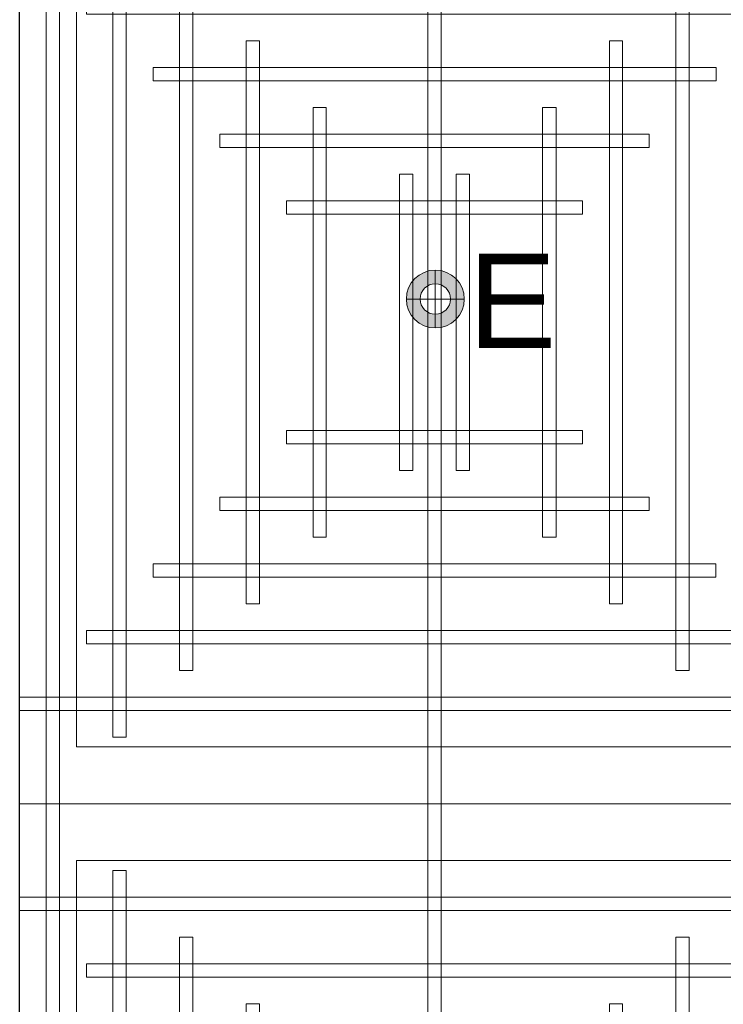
# Model space of a CAD drawing. Header units: millimetres. Extents: x -1097 to 37269, y -9172 to 9131.
# Tile 19 of 36: x 1849 to 2792, y 358 to 1678. Entities that reach past the tile are written whole.
import ezdxf
from ezdxf.enums import TextEntityAlignment as Align

# ---------------------------------------------------------------- set-up
doc = ezdxf.new("R2010")
doc.units = ezdxf.units.MM
doc.layers.add('Ceiling', color=14, linetype='Continuous', lineweight=9)
doc.layers.add('Lighting (Ceiling)', color=160, linetype='Continuous', lineweight=15)
doc.layers.add('LIGHTING', color=6, linetype='Continuous', lineweight=20, true_color=0xff00ff)
doc.layers.add('RCP LAYOUT', color=9, linetype='Continuous', true_color=0x808080)
doc.styles.get("Standard").update_dxf_attribs({"font": 'arial.ttf'})

# ---------------------------------------------------------------- blocks, each defined once
blk = doc.blocks.new('cl')
at = {"layer": 'Lighting (Ceiling)'}
h = blk.add_hatch(color=0, dxfattribs=at)
h.dxf.hatch_style = 1
h.paths.add_polyline_path([(1.533, 0.03, 1), (-1.533, 0.03, 1)])
h.paths.add_polyline_path([(-0.806, 0.03, -1), (0.806, 0.03, -1)], flags=16)
at = {"layer": 'Lighting (Ceiling)', "color": 0}
for p, q in [((0, 1.562), (0, -1.503)), ((-1.533, 0.03), (1.533, 0.03))]:
    blk.add_line(p, q, dxfattribs=at)
for radius in [1.533, 0.806]:
    blk.add_circle((0, 0.03), radius, dxfattribs=at)
at = {"color": 0}
blk.add_attdef('NAME', text='', height=5, dxfattribs=at).set_placement((0.838, 2.713), align=Align.MIDDLE_CENTER)
blk = doc.blocks.new('A$C3c35f28b')
at = {"layer": 'LIGHTING', "color": 3, "true_color": 0x00ff00}
ref = blk.add_blockref('cl', (2405.8, 1303.2), dxfattribs=dict(at, xscale=-25.32885420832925, yscale=25.32885420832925, zscale=25.32885420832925))
ref.add_attrib('NAME', 'E', dxfattribs={"layer": '0', "color": 0, "height": 126.6}).set_placement((2508.9, 1301.4), align=Align.MIDDLE_CENTER)
blk = doc.blocks.new('ceiling inst 2')
at = {"color": 8, "lineweight": 0, "ltscale": 0.25, "true_color": 0x808080}
for points in [[(1722740.061, -79108.617), (1722783.851, -79108.617), (1722783.851, -79057.793), (1722740.061, -79057.793)], [(1722743.061, -79105.617), (1722780.851, -79105.617), (1722780.851, -79060.793), (1722743.061, -79060.793)]]:
    blk.add_lwpolyline(points, close=True, dxfattribs=at)
at = {"layer": 'Ceiling', "color": 8, "lineweight": 0, "ltscale": 0.25, "true_color": 0x808080}
for points in [[(1722741.468, -79108.617), (1722742.172, -79108.617), (1722742.172, -79057.793), (1722741.468, -79057.793)], [(1722761.604, -79108.617), (1722762.308, -79108.617), (1722762.308, -79057.793), (1722761.604, -79057.793)], [(1722782.444, -79108.617), (1722781.74, -79108.617), (1722781.74, -79057.793), (1722782.444, -79057.793)], [(1722744.986, -79105.098), (1722745.69, -79105.098), (1722745.69, -79061.312), (1722744.986, -79061.312)], [(1722778.222, -79105.098), (1722778.926, -79105.098), (1722778.926, -79061.312), (1722778.222, -79061.312)], [(1722783.851, -79063.423), (1722740.061, -79063.423), (1722740.061, -79062.719), (1722783.851, -79062.719)], [(1722748.505, -79101.58), (1722749.208, -79101.58), (1722749.208, -79064.83), (1722748.505, -79064.83)], [(1722774.704, -79101.58), (1722775.407, -79101.58), (1722775.407, -79064.83), (1722774.704, -79064.83)], [(1722780.333, -79066.237), (1722780.333, -79066.941), (1722743.583, -79066.941), (1722743.583, -79066.237)], [(1722752.023, -79098.062), (1722752.726, -79098.062), (1722752.726, -79068.348), (1722752.023, -79068.348)], [(1722771.186, -79098.062), (1722771.889, -79098.062), (1722771.889, -79068.348), (1722771.186, -79068.348)], [(1722776.817, -79069.755), (1722776.817, -79070.459), (1722747.103, -79070.459), (1722747.103, -79069.755)], [(1722756.248, -79094.544), (1722755.545, -79094.544), (1722755.545, -79071.866), (1722756.248, -79071.866)], [(1722767.667, -79094.544), (1722768.371, -79094.544), (1722768.371, -79071.866), (1722767.667, -79071.866)], [(1722773.297, -79073.274), (1722773.297, -79073.977), (1722750.619, -79073.977), (1722750.619, -79073.274)], [(1722760.822, -79091.026), (1722760.118, -79091.026), (1722760.118, -79075.385), (1722760.822, -79075.385)], [(1722763.094, -79091.026), (1722763.797, -79091.026), (1722763.797, -79075.385), (1722763.094, -79075.385)], [(1722769.778, -79076.792), (1722769.778, -79077.496), (1722754.137, -79077.496), (1722754.137, -79076.792)], [(1722769.778, -79089.618), (1722769.778, -79088.915), (1722754.137, -79088.915), (1722754.137, -79089.618)], [(1722773.297, -79093.136), (1722773.297, -79092.433), (1722750.619, -79092.433), (1722750.619, -79093.136)], [(1722776.815, -79096.655), (1722776.815, -79095.951), (1722747.101, -79095.951), (1722747.101, -79096.655)], [(1722780.333, -79100.173), (1722780.333, -79099.469), (1722743.583, -79099.469), (1722743.583, -79100.173)], [(1722783.851, -79102.988), (1722740.061, -79102.988), (1722740.061, -79103.691), (1722783.851, -79103.691)]]:
    blk.add_lwpolyline(points, close=True, dxfattribs=at)
blk = doc.blocks.new('grid 2')
at = {"color": 8, "ltscale": 0.25, "true_color": 0x808080}
blk.add_lwpolyline([(1721746.244, -78535.543), (1721746.244, -78738.836), (1721658.663, -78738.836), (1721658.663, -78992.952), (1721877.616, -78992.952), (1721877.616, -79196.245), (1721527.292, -79196.245), (1721527.292, -79145.422), (1721483.502, -79145.422), (1721483.502, -78942.129), (1721527.292, -78942.129), (1721527.292, -78789.659), (1721483.502, -78789.659), (1721483.502, -78535.543)], close=True, dxfattribs=at)
at = {"color": 8, "true_color": 0x808080}
blk.add_blockref('ceiling inst 2', (-1212.769, 268.134), dxfattribs=at)
at = {"color": 8, "true_color": 0x808080, "xscale": -1, "rotation": 180}
blk.add_blockref('ceiling inst 2', (-1212.769, -157949.099), dxfattribs=at)
blk = doc.blocks.new('IRISH HOUSE-RCP LAYOUT')
at = {"xscale": 25.4, "yscale": 25.4, "zscale": 25.4}
blk.add_blockref('grid 2', (-43724944.7, 2003175.6), dxfattribs=at)

msp = doc.modelspace()

# ---------------------------------------------------------------- block references
msp.add_blockref('A$C3c35f28b', (0, 0))
at = {"layer": 'RCP LAYOUT'}
msp.add_blockref('IRISH HOUSE-RCP LAYOUT', (0, 0), dxfattribs=at)

doc.saveas('drawing.dxf')
